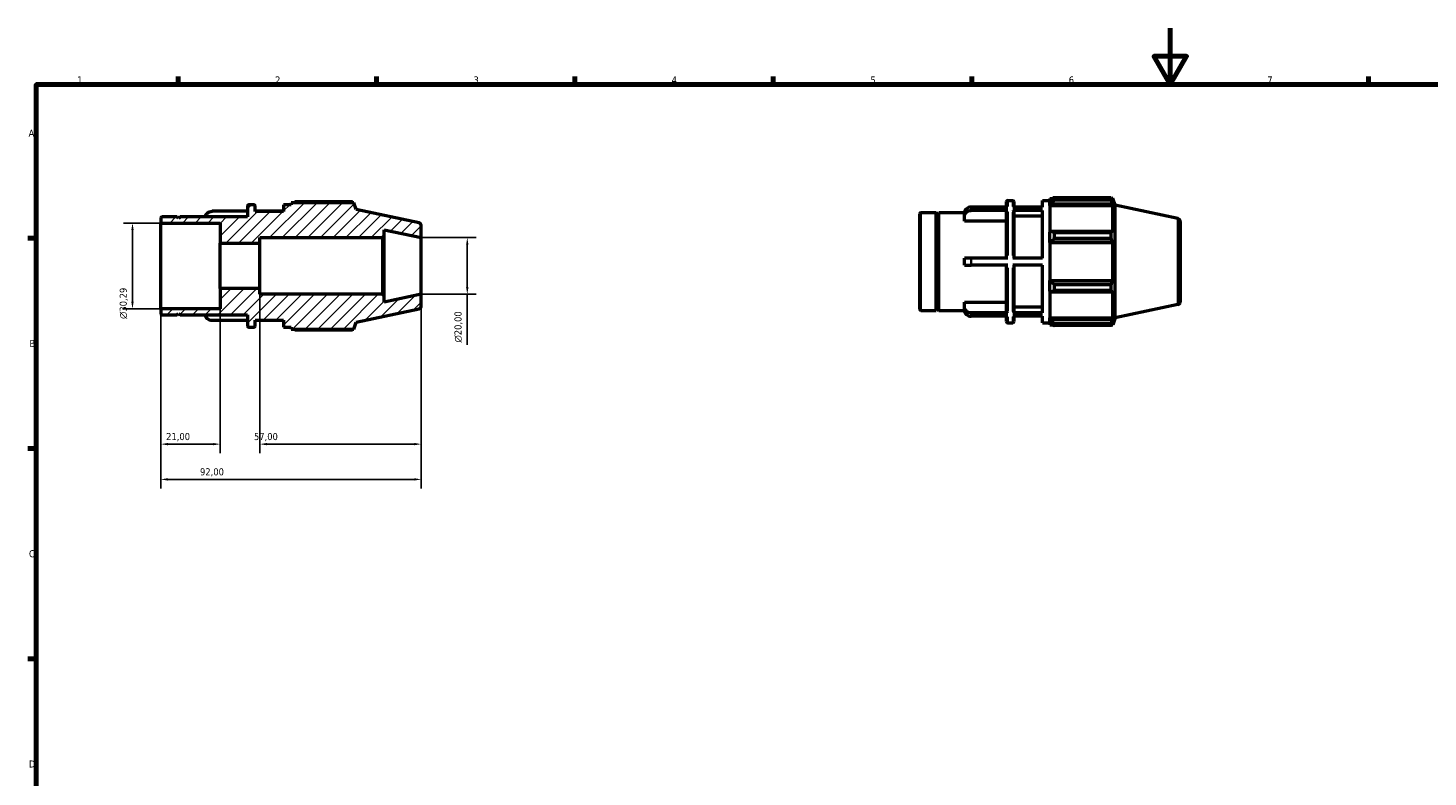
# Model space of a CAD drawing. Header units: millimetres. Extents: x 0 to 931, y 0 to 626.
# Tile 2 of 4: x 17 to 512, y 330 to 594. Entities that reach past the tile are written whole.
import ezdxf

# ---------------------------------------------------------------- set-up
doc = ezdxf.new("R2010")
doc.units = ezdxf.units.MM
for name, color, linetype, lineweight in [('Border (ISO)', 7, 'Continuous', 70), ('Dimension (ISO)', 7, 'Continuous', 25), ('Hatch (ISO)', 7, 'Continuous', 18), ('Visible (ISO)', 7, 'Continuous', 50), ('Visible Narrow (ISO)', 7, 'Continuous', 35)]:
    doc.layers.add(name, color=color, linetype=linetype, lineweight=lineweight)
doc.styles.add('Note Text (ISO)', font='tahoma.ttf')
doc.dimstyles.new('Default (ISO)', dxfattribs={"dimtxt": 2.5, "dimasz": 2.5, "dimexe": 3.175, "dimexo": 0, "dimgap": 0.762, "dimtad": 1, "dimrnd": 1e-08, "dimzin": 0, "dimtxsty": 'Note Text (ISO)', "dimcen": 0.09, "dimdle": 10, "dimclrd": 256, "dimclre": 256, "dimclrt": 232, "dimazin": 0, "dimtfac": 1.40208, "dimtmove": 0, "dimatfit": 3, "dimfxl": 1, "dimtolj": 1, "dimtzin": 0, "dimlwd": -1, "dimlwe": -1, "dimarcsym": 0})

# ---------------------------------------------------------------- blocks, each defined once
blk = doc.blocks.new('Borders Default Border')
at = {"layer": 'Border (ISO)'}
for p, q in [((70.08, 574), (70.08, 576.9)), ((140.17, 574), (140.17, 576.9)), ((210.25, 574), (210.25, 576.9)), ((280.33, 574), (280.33, 576.9)), ((350.42, 574), (350.42, 576.9)), ((490.58, 574), (490.58, 576.9)), ((20, 519.75), (17.1, 519.75)), ((20, 445.5), (17.1, 445.5)), ((20, 371.25), (17.1, 371.25))]:
    blk.add_line(p, q, dxfattribs=at)
at = {"layer": 'Border (ISO)', "flags": 128}
for points in [[(420.5, 594), (420.5, 574), (414.73, 584), (426.27, 584), (420.5, 574)], [(20, 20), (20, 574), (821, 574), (821, 20), (20, 20)]]:
    blk.add_lwpolyline(points, dxfattribs=at)
at = {"layer": 'Border (ISO)', "color": 232, "true_color": 0xca0064, "char_height": 2.5, "attachment_point": 7, "style": 'Note Text (ISO)'}
for s, insert in [('1', (34.48, 574.4)), ('2', (104.37, 574.4)), ('3', (174.43, 574.35)), ('4', (244.42, 574.4)), ('5', (314.64, 574.35)), ('6', (384.66, 574.35)), ('7', (454.77, 574.4)), ('A', (17.29, 555.62)), ('B', (17.59, 481.37)), ('C', (17.43, 407.08)), ('D', (17.43, 332.88))]:
    blk.add_mtext(s, dxfattribs=dict(at, insert=insert))
blk = doc.blocks.new('*D8')
at = {"layer": 'Defpoints', "color": 0, "transparency": 16777216}
for p in [(156, 500), (64, 494.85), (64, 434.62)]:
    blk.add_point(p, dxfattribs=at)
at = {"layer": 'Dimension (ISO)', "transparency": 16777216}
for p, q in [((156, 500), (156, 431.44)), ((64, 494.85), (64, 431.44)), ((153.5, 434.62), (66.5, 434.62))]:
    blk.add_line(p, q, dxfattribs=at)
for points in [[(66.5, 435.04), (66.5, 434.2), (64, 434.62)], [(153.5, 435.04), (153.5, 434.2), (156, 434.62)]]:
    blk.add_solid(points, dxfattribs=at)
at = {"layer": 'Dimension (ISO)', "color": 232, "true_color": 0xca0064, "transparency": 16777216, "insert": (77.85, 438.55), "char_height": 2.5, "attachment_point": 1, "style": 'Note Text (ISO)'}
blk.add_mtext('\\A1;92,00', dxfattribs=at)
blk = doc.blocks.new('*D9')
at = {"layer": 'Defpoints', "color": 0, "transparency": 16777216}
for p in [(99, 502), (156, 500), (99, 447.07)]:
    blk.add_point(p, dxfattribs=at)
at = {"layer": 'Dimension (ISO)', "transparency": 16777216}
for p, q in [((99, 502), (99, 443.9)), ((156, 500), (156, 443.9)), ((153.5, 447.07), (101.5, 447.07))]:
    blk.add_line(p, q, dxfattribs=at)
for points in [[(101.5, 447.49), (101.5, 446.66), (99, 447.07)], [(153.5, 447.49), (153.5, 446.66), (156, 447.07)]]:
    blk.add_solid(points, dxfattribs=at)
at = {"layer": 'Dimension (ISO)', "color": 232, "true_color": 0xca0064, "transparency": 16777216, "insert": (96.9, 451.01), "char_height": 2.5, "attachment_point": 1, "style": 'Note Text (ISO)'}
blk.add_mtext('\\A1;57,00', dxfattribs=at)
blk = doc.blocks.new('*D10')
at = {"layer": 'Defpoints', "color": 0, "transparency": 16777216}
for p in [(85, 502), (64, 494.85), (64, 447.07)]:
    blk.add_point(p, dxfattribs=at)
at = {"layer": 'Dimension (ISO)', "transparency": 16777216}
for p, q in [((85, 502), (85, 443.9)), ((64, 494.85), (64, 443.9)), ((82.5, 447.07), (66.5, 447.07))]:
    blk.add_line(p, q, dxfattribs=at)
for points in [[(66.5, 447.49), (66.5, 446.66), (64, 447.07)], [(82.5, 447.49), (82.5, 446.66), (85, 447.07)]]:
    blk.add_solid(points, dxfattribs=at)
at = {"layer": 'Dimension (ISO)', "color": 232, "true_color": 0xca0064, "transparency": 16777216, "insert": (65.89, 451.01), "char_height": 2.5, "attachment_point": 1, "style": 'Note Text (ISO)'}
blk.add_mtext('\\A1;21,00', dxfattribs=at)
blk = doc.blocks.new('*D11')
at = {"layer": 'Defpoints', "color": 0, "transparency": 16777216}
for p in [(156, 520), (156, 500), (172.24, 500)]:
    blk.add_point(p, dxfattribs=at)
at = {"layer": 'Dimension (ISO)', "transparency": 16777216}
for p, q in [((156, 520), (175.41, 520)), ((172.24, 517.5), (172.24, 502.5)), ((156, 500), (175.41, 500)), ((172.24, 500), (172.24, 482.18))]:
    blk.add_line(p, q, dxfattribs=at)
for points in [[(171.82, 517.5), (172.66, 517.5), (172.24, 520)], [(171.82, 502.5), (172.66, 502.5), (172.24, 500)]]:
    blk.add_solid(points, dxfattribs=at)
at = {"layer": 'Dimension (ISO)', "color": 232, "true_color": 0xca0064, "transparency": 16777216, "insert": (167.71, 482.94), "char_height": 2.5, "attachment_point": 1, "rotation": 90, "style": 'Note Text (ISO)'}
blk.add_mtext('\\A1;\\fAIGDT|b0|i0;\\H2.5000;\\ln\\fTahoma|b0|i0;\\H2.5000;20,00', dxfattribs=at)
blk = doc.blocks.new('*D12')
at = {"layer": 'Defpoints', "color": 0, "transparency": 16777216}
for p in [(64, 525.15), (54, 494.85), (64, 494.85)]:
    blk.add_point(p, dxfattribs=at)
at = {"layer": 'Dimension (ISO)', "transparency": 16777216}
for p, q in [((64, 525.15), (50.83, 525.15)), ((54, 522.65), (54, 497.35)), ((64, 494.85), (50.83, 494.85))]:
    blk.add_line(p, q, dxfattribs=at)
for points in [[(53.58, 522.65), (54.42, 522.65), (54, 525.15)], [(53.58, 497.35), (54.42, 497.35), (54, 494.85)]]:
    blk.add_solid(points, dxfattribs=at)
at = {"layer": 'Dimension (ISO)', "color": 232, "true_color": 0xca0064, "transparency": 16777216, "insert": (49.48, 491.26), "char_height": 2.5, "attachment_point": 1, "rotation": 90, "style": 'Note Text (ISO)'}
blk.add_mtext('\\A1;\\fAIGDT|b0|i0;\\H2.5000;\\ln\\fTahoma|b0|i0;\\H2.5000;30,29', dxfattribs=at)

msp = doc.modelspace()

# ---------------------------------------------------------------- hatches: boundary and pattern name
at = {"layer": 'Hatch (ISO)'}
h = msp.add_hatch(dxfattribs=at)
h.set_pattern_fill('ANSI31', color=256, scale=25.4, style=0)
h.set_pattern_definition([(45, (0, 0), (-2.245064, 2.245064), [])])
edge = h.paths.add_edge_path()
edge.add_ellipse((155, 495.81), major_axis=(0.208, -0.978), ratio=1, start_angle=0, end_angle=78)
edge.add_line((156, 495.81), (156, 500))
edge.add_line((156, 500), (142.857, 497.206))
edge.add_line((142.857, 497.206), (142.857, 499.4))
edge.add_line((142.857, 499.4), (142.257, 500))
edge.add_line((142.257, 500), (99, 500))
edge.add_line((99, 500), (99, 502))
edge.add_line((99, 502), (85, 502))
edge.add_line((85, 502), (85, 494.854))
edge.add_line((85, 494.854), (64, 494.854))
edge.add_line((64, 494.854), (64, 493.12))
edge.add_ellipse((64.4, 493.12), major_axis=(-0.4, 0), ratio=1, start_angle=0, end_angle=90)
edge.add_line((64.4, 492.72), (69.8, 492.72))
edge.add_line((69.8, 492.72), (70.3, 493.22))
edge.add_line((70.3, 493.22), (70.8, 492.72))
edge.add_line((70.8, 492.72), (94.667, 492.72))
edge.add_line((94.667, 492.72), (94.667, 488.8))
edge.add_ellipse((95.067, 488.8), major_axis=(-0.4, 0), ratio=1, start_angle=0, end_angle=90)
edge.add_line((95.067, 488.4), (96.895, 488.4))
edge.add_ellipse((96.895, 488.8), major_axis=(0, -0.4), ratio=1, start_angle=0, end_angle=90)
edge.add_line((97.295, 488.8), (97.295, 490.8))
edge.add_line((97.295, 490.8), (107.371, 490.8))
edge.add_line((107.371, 490.8), (107.371, 488.4))
edge.add_line((107.371, 488.4), (110, 488.4))
edge.add_line((110, 488.4), (110, 487.68))
edge.add_line((110, 487.68), (132.21, 487.68))
edge.add_line((132.21, 487.68), (133, 490.111))
edge.add_line((133, 490.111), (155.208, 494.832))
edge = h.paths.add_edge_path()
edge.add_ellipse((155, 524.19), major_axis=(1, 0), ratio=1, start_angle=0, end_angle=78)
edge.add_line((155.208, 525.168), (133, 529.889))
edge.add_line((133, 529.889), (132.21, 532.32))
edge.add_line((132.21, 532.32), (110, 532.32))
edge.add_line((110, 532.32), (110, 531.6))
edge.add_line((110, 531.6), (107.371, 531.6))
edge.add_line((107.371, 531.6), (107.371, 529.2))
edge.add_line((107.371, 529.2), (97.295, 529.2))
edge.add_line((97.295, 529.2), (97.295, 531.2))
edge.add_ellipse((96.895, 531.2), major_axis=(0.4, 0), ratio=1, start_angle=0, end_angle=90)
edge.add_line((96.895, 531.6), (95.067, 531.6))
edge.add_ellipse((95.067, 531.2), major_axis=(0, 0.4), ratio=1, start_angle=0, end_angle=90)
edge.add_line((94.667, 531.2), (94.667, 527.28))
edge.add_line((94.667, 527.28), (70.8, 527.28))
edge.add_line((70.8, 527.28), (70.3, 526.78))
edge.add_line((70.3, 526.78), (69.8, 527.28))
edge.add_line((69.8, 527.28), (64.4, 527.28))
edge.add_ellipse((64.4, 526.88), major_axis=(0, 0.4), ratio=1, start_angle=0, end_angle=90)
edge.add_line((64, 526.88), (64, 525.145))
edge.add_line((64, 525.145), (85, 525.145))
edge.add_line((85, 525.145), (85, 518))
edge.add_line((85, 518), (99, 518))
edge.add_line((99, 518), (99, 520))
edge.add_line((99, 520), (142.257, 520))
edge.add_line((142.257, 520), (142.857, 520.6))
edge.add_line((142.857, 520.6), (142.857, 522.794))
edge.add_line((142.857, 522.794), (156, 520))
edge.add_line((156, 520), (156, 524.19))

# ---------------------------------------------------------------- linework, layer by layer
at = {"layer": 'Visible (ISO)'}
for p, q in [((379.471, 534.102), (379.471, 533.234)), ((379.471, 534.102), (399.695, 534.102)), ((399.695, 533.234), (399.695, 534.102)), ((94.667, 529.277), (82.171, 529.277)), ((94.667, 531.2), (94.667, 527.28)), ((96.895, 531.6), (95.067, 531.6)), ((97.295, 529.2), (97.295, 531.2)), ((107.371, 529.277), (97.295, 529.277)), ((107.371, 529.2), (97.295, 529.2)), ((110, 531.6), (107.371, 531.6)), ((107.371, 531.6), (107.371, 529.2)), ((132.21, 532.32), (110, 532.32)), ((110, 532.32), (110, 531.6)), ((131.664, 532.582), (111.44, 532.582)), ((133, 529.889), (132.21, 532.32)), ((155.208, 525.168), (133, 529.889)), ((363.098, 530.797), (350.203, 530.797)), ((363.098, 529.597), (350.203, 529.597)), ((362.698, 530.797), (362.698, 532.72)), ((362.698, 512.72), (362.698, 529.25)), ((363.098, 533.12), (364.926, 533.12)), ((375.403, 530.797), (364.926, 530.797)), ((375.403, 529.597), (364.926, 529.597)), ((365.326, 532.72), (365.326, 530.797)), ((365.326, 529.25), (365.326, 512.72)), ((375.403, 530.797), (375.403, 533.12)), ((375.403, 533.12), (378.031, 533.12)), ((375.403, 512.72), (375.403, 529.597)), ((378.031, 533.84), (378.031, 533.036)), ((378.031, 533.84), (379.053, 533.84)), ((378.511, 533.493), (378.031, 533.036)), ((378.031, 531.531), (378.031, 533.036)), ((378.031, 531.531), (378.511, 531.957)), ((378.031, 531.318), (378.031, 531.531)), ((378.031, 531.318), (378.031, 521.937)), ((378.031, 531.318), (400.241, 531.318)), ((378.511, 531.957), (400.007, 531.957)), ((399.695, 533.234), (379.471, 533.234)), ((399.831, 533.84), (400.241, 533.84)), ((400.241, 532.807), (400.007, 533.493)), ((400.007, 531.957), (400.241, 531.318)), ((401.031, 531.409), (400.241, 533.84)), ((400.241, 532.807), (400.241, 533.84)), ((400.241, 521.826), (400.241, 531.318)), ((401.031, 491.631), (401.031, 531.409)), ((423.239, 526.688), (401.031, 531.409)), ((64, 526.88), (64, 525.145)), ((64, 525.145), (85, 525.145)), ((64, 494.854), (64, 525.145)), ((69.8, 527.28), (64.4, 527.28)), ((70.3, 526.78), (69.8, 527.28)), ((70.8, 527.28), (70.3, 526.78)), ((94.667, 527.28), (70.8, 527.28)), ((85, 525.145), (85, 518)), ((156, 520), (156, 524.19)), ((332.031, 494.64), (332.031, 528.4)), ((332.431, 528.8), (337.831, 528.8)), ((337.831, 494.24), (337.831, 528.8)), ((338.331, 528.3), (337.831, 528.8)), ((338.331, 528.3), (338.831, 528.8)), ((338.331, 494.74), (338.331, 528.3)), ((338.831, 494.24), (338.831, 528.8)), ((338.831, 528.8), (347.805, 528.8)), ((347.803, 527.515), (347.803, 528.715)), ((347.803, 525.849), (347.803, 527.515)), ((362.698, 525.849), (347.803, 525.849)), ((375.403, 527.515), (365.326, 527.515)), ((424.031, 525.71), (424.031, 497.33)), ((99, 518), (99, 520)), ((99, 520), (142.257, 520)), ((142.257, 520), (142.857, 520.6)), ((142.257, 520), (142.257, 500)), ((142.857, 520.6), (142.857, 522.794)), ((142.857, 522.794), (156, 520)), ((142.857, 499.4), (142.857, 520.6)), ((156, 500), (156, 520)), ((378.511, 522.158), (378.031, 521.937)), ((378.031, 518.304), (378.031, 521.937)), ((400.007, 522.158), (378.511, 522.158)), ((379.471, 521.742), (379.471, 519.646)), ((379.471, 521.742), (399.695, 521.742)), ((399.695, 519.646), (379.471, 519.646)), ((399.695, 519.646), (399.695, 521.742)), ((400.241, 521.826), (400.007, 522.158)), ((85, 518), (99, 518)), ((85, 502), (85, 518)), ((99, 502), (99, 518)), ((378.031, 518.304), (378.511, 518.448)), ((378.031, 518.232), (378.031, 518.304)), ((378.031, 518.232), (378.031, 504.808)), ((378.031, 518.232), (400.241, 518.232)), ((378.511, 518.448), (400.007, 518.448)), ((400.007, 518.448), (400.241, 518.232)), ((400.241, 504.808), (400.241, 518.232)), ((347.803, 510.32), (347.803, 512.72)), ((363.098, 512.72), (350.203, 512.72)), ((363.098, 510.32), (350.203, 510.32)), ((362.698, 493.789), (362.698, 510.32)), ((375.403, 512.72), (364.926, 512.72)), ((375.403, 510.32), (364.926, 510.32)), ((365.326, 510.32), (365.326, 493.789)), ((375.403, 493.443), (375.403, 510.32)), ((378.031, 504.736), (378.031, 504.808)), ((378.031, 504.808), (400.241, 504.808)), ((378.031, 501.103), (378.031, 504.736)), ((378.511, 504.592), (378.031, 504.736)), ((400.007, 504.592), (378.511, 504.592)), ((400.241, 504.808), (400.007, 504.592)), ((99, 502), (85, 502)), ((85, 502), (85, 494.854)), ((99, 500), (99, 502)), ((142.257, 500), (99, 500)), ((142.857, 499.4), (142.257, 500)), ((156, 500), (142.857, 497.206)), ((142.857, 497.206), (142.857, 499.4)), ((156, 495.81), (156, 500)), ((378.031, 501.103), (378.511, 500.881)), ((378.031, 501.103), (378.031, 491.722)), ((378.511, 500.881), (400.007, 500.881)), ((379.471, 503.393), (379.471, 501.298)), ((379.471, 503.393), (399.695, 503.393)), ((399.695, 501.298), (379.471, 501.298)), ((399.695, 501.298), (399.695, 503.393)), ((400.007, 500.881), (400.241, 501.214)), ((400.241, 491.722), (400.241, 501.214)), ((85, 494.854), (64, 494.854)), ((64, 494.854), (64, 493.12)), ((133, 490.111), (155.208, 494.832)), ((338.331, 494.74), (337.831, 494.24)), ((338.331, 494.74), (338.831, 494.24)), ((347.803, 495.525), (347.803, 497.191)), ((347.803, 497.191), (362.698, 497.191)), ((347.803, 494.325), (347.803, 495.525)), ((365.326, 495.525), (375.403, 495.525)), ((423.239, 496.351), (401.031, 491.631)), ((64.4, 492.72), (69.8, 492.72)), ((69.8, 492.72), (70.3, 493.22)), ((70.3, 493.22), (70.8, 492.72)), ((70.8, 492.72), (94.667, 492.72)), ((94.667, 490.723), (82.171, 490.723)), ((94.667, 492.72), (94.667, 488.8)), ((97.295, 488.8), (97.295, 490.8)), ((97.295, 490.8), (107.371, 490.8)), ((107.371, 490.723), (97.295, 490.723)), ((107.371, 490.8), (107.371, 488.4)), ((132.21, 487.68), (133, 490.111)), ((332.431, 494.24), (337.831, 494.24)), ((338.831, 494.24), (347.805, 494.24)), ((363.098, 493.443), (350.203, 493.443)), ((363.098, 492.243), (350.203, 492.243)), ((362.698, 490.32), (362.698, 492.243)), ((363.098, 489.92), (364.926, 489.92)), ((375.403, 493.443), (364.926, 493.443)), ((375.403, 492.243), (364.926, 492.243)), ((365.326, 492.243), (365.326, 490.32)), ((375.403, 489.92), (375.403, 492.243)), ((375.403, 489.92), (378.031, 489.92)), ((378.031, 491.509), (378.031, 491.722)), ((378.031, 491.722), (400.241, 491.722)), ((378.031, 490.004), (378.031, 491.509)), ((378.511, 491.083), (378.031, 491.509)), ((378.031, 490.004), (378.511, 489.546)), ((378.031, 490.004), (378.031, 489.2)), ((400.007, 491.083), (378.511, 491.083)), ((379.471, 489.805), (379.471, 488.938)), ((379.471, 489.805), (399.695, 489.805)), ((399.695, 488.938), (399.695, 489.805)), ((400.241, 491.722), (400.007, 491.083)), ((400.007, 489.546), (400.241, 490.233)), ((401.031, 491.631), (400.241, 489.2)), ((400.241, 489.2), (400.241, 490.233)), ((95.067, 488.4), (96.895, 488.4)), ((107.371, 488.4), (110, 488.4)), ((110, 488.4), (110, 487.68)), ((110, 487.68), (132.21, 487.68)), ((111.44, 487.418), (131.664, 487.418)), ((378.031, 489.2), (379.053, 489.2)), ((399.695, 488.938), (379.471, 488.938)), ((399.831, 489.2), (400.241, 489.2))]:
    msp.add_line(p, q, dxfattribs=at)
for centre, radius, start, end in [((95.067, 531.2), 0.4, 90, 180), ((96.895, 531.2), 0.4, 0, 90), ((363.098, 532.72), 0.4, 90, 180), ((364.926, 532.72), 0.4, 0, 90), ((64.4, 526.88), 0.4, 90, 180), ((155, 524.19), 1, 0, 78), ((332.431, 528.4), 0.4, 90, 180), ((423.031, 525.71), 1, 0, 78), ((155, 495.81), 1, 282, 0), ((332.431, 494.64), 0.4, 180, 270), ((423.031, 497.33), 1, 282, 0), ((64.4, 493.12), 0.4, 180, 270), ((363.098, 490.32), 0.4, 180, 270), ((364.926, 490.32), 0.4, 270, 0), ((95.067, 488.8), 0.4, 180, 270), ((96.895, 488.8), 0.4, 270, 0)]:
    msp.add_arc(centre, radius, start, end, dxfattribs=at)
for points, weights in [([(379.471, 534.102), (378.972, 533.792), (378.511, 533.493)], [1.01589660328, 1.01130664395, 1.00591559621]), ([(399.695, 534.102), (399.858, 533.792), (400.007, 533.493)], [1, 1.00206524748, 1.00331505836]), ([(111.022, 532.32), (111.227, 532.45), (111.44, 532.582)], [1.01182948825, 1.01393611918, 1.01589660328]), ([(131.8, 532.32), (131.733, 532.45), (131.664, 532.582)], [1.00160993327, 1.00087878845, 1]), ([(378.511, 531.957), (378.972, 532.582), (379.471, 533.234)], [1.00591559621, 1.01130664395, 1.01589660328]), ([(400.007, 531.957), (399.858, 532.582), (399.695, 533.234)], [1.00331505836, 1.00206524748, 1]), ([(379.471, 521.742), (378.972, 521.954), (378.511, 522.158)], [1.01589660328, 1.01130664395, 1.00591559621]), ([(378.511, 518.448), (378.972, 519.035), (379.471, 519.646)], [1.00591559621, 1.01130664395, 1.01589660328]), ([(399.695, 521.742), (399.858, 521.954), (400.007, 522.158)], [1, 1.00206524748, 1.00331505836]), ([(400.007, 518.448), (399.858, 519.035), (399.695, 519.646)], [1.00331505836, 1.00206524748, 1]), ([(379.471, 503.393), (378.972, 504.005), (378.511, 504.592)], [1.01589660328, 1.01130664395, 1.00591559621]), ([(399.695, 503.393), (399.858, 504.005), (400.007, 504.592)], [1, 1.00206524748, 1.00331505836]), ([(378.511, 500.881), (378.972, 501.085), (379.471, 501.298)], [1.00591559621, 1.01130664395, 1.01589660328]), ([(400.007, 500.881), (399.858, 501.085), (399.695, 501.298)], [1.00331505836, 1.00206524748, 1]), ([(379.471, 489.805), (378.972, 490.457), (378.511, 491.083)], [1.01589660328, 1.01130664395, 1.00591559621]), ([(378.511, 489.546), (378.972, 489.248), (379.471, 488.938)], [1.00591559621, 1.01130664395, 1.01589660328]), ([(399.695, 489.805), (399.858, 490.457), (400.007, 491.083)], [1, 1.00206524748, 1.00331505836]), ([(400.007, 489.546), (399.858, 489.248), (399.695, 488.938)], [1.00331505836, 1.00206524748, 1]), ([(111.44, 487.418), (111.227, 487.55), (111.022, 487.68)], [1.01589660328, 1.01393611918, 1.01182948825]), ([(131.664, 487.418), (131.733, 487.55), (131.8, 487.68)], [1, 1.00087878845, 1.00160993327])]:
    msp.add_rational_spline(points, weights, degree=2, dxfattribs=at)
for points, knots in [([(79.774, 527.28), (79.787, 527.517), (79.853, 527.781), (80.068, 528.23), (80.265, 528.486), (80.684, 528.85), (80.98, 529.021), (81.527, 529.217), (81.875, 529.277), (82.171, 529.277)], [-0.34612158, -0.34612158, -0.34612158, -0.34612158, -0.26666842, -0.26666842, -0.17769136, -0.17769136, -0.08881052, -0.08881052, 0, 0, 0, 0]), ([(350.203, 530.797), (349.907, 530.797), (349.558, 530.737), (349.011, 530.541), (348.716, 530.369), (348.297, 530.006), (348.099, 529.75), (347.872, 529.275), (347.803, 528.972), (347.803, 528.715)], [0, 0, 0, 0, 0.08881052, 0.08881052, 0.17769136, 0.17769136, 0.26666842, 0.26666842, 0.35574584, 0.35574584, 0.35574584, 0.35574584]), ([(347.803, 527.515), (347.803, 527.772), (347.872, 528.075), (348.099, 528.55), (348.297, 528.806), (348.716, 529.169), (349.011, 529.341), (349.558, 529.537), (349.907, 529.597), (350.203, 529.597)], [-0.35574584, -0.35574584, -0.35574584, -0.35574584, -0.26666842, -0.26666842, -0.17769136, -0.17769136, -0.08881052, -0.08881052, 0, 0, 0, 0]), ([(363.098, 529.597), (363.049, 529.597), (362.99, 529.587), (362.899, 529.554), (362.85, 529.526), (362.78, 529.465), (362.747, 529.422), (362.709, 529.343), (362.698, 529.293), (362.698, 529.25)], [0, 0, 0, 0, 0.014802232, 0.014802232, 0.02961616, 0.02961616, 0.044444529, 0.044444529, 0.059285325, 0.059285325, 0.059285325, 0.059285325]), ([(365.326, 529.25), (365.326, 529.293), (365.315, 529.343), (365.277, 529.422), (365.244, 529.465), (365.174, 529.526), (365.125, 529.554), (365.034, 529.587), (364.976, 529.597), (364.926, 529.597)], [-0.059285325, -0.059285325, -0.059285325, -0.059285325, -0.044444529, -0.044444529, -0.02961616, -0.02961616, -0.014802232, -0.014802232, 0, 0, 0, 0]), ([(350.203, 512.72), (349.907, 512.72), (349.558, 512.72), (349.011, 512.72), (348.716, 512.72), (348.297, 512.72), (348.099, 512.72), (347.872, 512.72), (347.803, 512.72), (347.803, 512.72)], [0, 0, 0, 0, 0.08881052, 0.08881052, 0.17769136, 0.17769136, 0.26666842, 0.26666842, 0.35574584, 0.35574584, 0.35574584, 0.35574584]), ([(347.803, 510.32), (347.803, 510.32), (347.872, 510.32), (348.099, 510.32), (348.297, 510.32), (348.716, 510.32), (349.011, 510.32), (349.558, 510.32), (349.907, 510.32), (350.203, 510.32)], [-0.35574584, -0.35574584, -0.35574584, -0.35574584, -0.26666842, -0.26666842, -0.17769136, -0.17769136, -0.08881052, -0.08881052, 0, 0, 0, 0]), ([(350.203, 493.443), (349.907, 493.443), (349.558, 493.503), (349.011, 493.699), (348.716, 493.87), (348.297, 494.233), (348.099, 494.49), (347.872, 494.965), (347.803, 495.267), (347.803, 495.525)], [0, 0, 0, 0, 0.08881052, 0.08881052, 0.17769136, 0.17769136, 0.26666842, 0.26666842, 0.35574584, 0.35574584, 0.35574584, 0.35574584]), ([(82.171, 490.723), (81.875, 490.723), (81.527, 490.783), (80.98, 490.979), (80.684, 491.15), (80.265, 491.514), (80.068, 491.77), (79.853, 492.219), (79.787, 492.483), (79.774, 492.72)], [0, 0, 0, 0, 0.08881052, 0.08881052, 0.17769136, 0.17769136, 0.26666842, 0.26666842, 0.34612158, 0.34612158, 0.34612158, 0.34612158]), ([(347.803, 494.325), (347.803, 494.067), (347.872, 493.765), (348.099, 493.29), (348.297, 493.033), (348.716, 492.67), (349.011, 492.499), (349.558, 492.303), (349.907, 492.243), (350.203, 492.243)], [-0.35574584, -0.35574584, -0.35574584, -0.35574584, -0.26666842, -0.26666842, -0.17769136, -0.17769136, -0.08881052, -0.08881052, 0, 0, 0, 0]), ([(362.698, 493.789), (362.698, 493.747), (362.709, 493.696), (362.747, 493.617), (362.78, 493.574), (362.85, 493.514), (362.899, 493.485), (362.99, 493.453), (363.049, 493.443), (363.098, 493.443)], [-0.059285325, -0.059285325, -0.059285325, -0.059285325, -0.044444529, -0.044444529, -0.02961616, -0.02961616, -0.014802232, -0.014802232, 0, 0, 0, 0]), ([(364.926, 493.443), (364.976, 493.443), (365.034, 493.453), (365.125, 493.485), (365.174, 493.514), (365.244, 493.574), (365.277, 493.617), (365.315, 493.696), (365.326, 493.747), (365.326, 493.789)], [0, 0, 0, 0, 0.014802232, 0.014802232, 0.02961616, 0.02961616, 0.044444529, 0.044444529, 0.059285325, 0.059285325, 0.059285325, 0.059285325])]:
    msp.add_open_spline(points, degree=3, knots=knots, dxfattribs=at)
at = {"layer": 'Visible Narrow (ISO)'}
for p, q in [((350.203, 530.743), (350.203, 529.662)), ((363.098, 533.114), (363.098, 531.02)), ((364.926, 531.02), (364.926, 533.114)), ((332.431, 528.587), (332.431, 494.453)), ((363.098, 529.024), (363.098, 513.727)), ((364.926, 513.727), (364.926, 529.024)), ((423.239, 496.538), (423.239, 526.501)), ((350.203, 512.6), (350.203, 510.44)), ((363.098, 509.312), (363.098, 494.015)), ((364.926, 494.015), (364.926, 509.312)), ((350.203, 493.377), (350.203, 492.297)), ((363.098, 492.02), (363.098, 489.926)), ((364.926, 489.926), (364.926, 492.02))]:
    msp.add_line(p, q, dxfattribs=at)

# ---------------------------------------------------------------- block references
msp.add_blockref('Borders Default Border', (0, 0))

# ---------------------------------------------------------------- dimensions: what is measured, and where the dimension line sits
at = {"layer": 'Dimension (ISO)'}
for base, p1, p2, override, picture, middle in [((54, 494.854), (64, 525.145), (64, 494.854), {"dimdec": 2, "dimtp": 0, "dimtm": 0, "dimtdec": 2, "dimtofl": 0, "dimatfit": 1}, '*D12', (54, 496.817)), ((172.238, 500), (156, 520), (156, 500), {"dimdec": 2, "dimtp": 0, "dimtm": 0, "dimtdec": 2, "dimtofl": 0, "dimatfit": 2}, '*D11', (172.238, 488.5))]:
    dim = msp.add_linear_dim(base=base, p1=p1, p2=p2, angle=90, text='\\fAIGDT|b0|i0;\\H2.5000;\\ln\\fTahoma|b0|i0;\\H2.5000;<>', dimstyle='Default (ISO)', override=override, dxfattribs=at)
    dim.commit()
    dim.dimension.update_dxf_attribs({"geometry": picture, "text_midpoint": middle, "dimtype": 160})
for base, p1, p2, picture, middle in [((64, 447.075), (85, 502), (64, 494.854), '*D10', (70, 447.075)), ((64, 434.619), (156, 500), (64, 494.854), '*D8', (82, 434.619)), ((99, 447.075), (156, 500), (99, 502), '*D9', (101, 447.075))]:
    dim = msp.add_linear_dim(base=base, p1=p1, p2=p2, angle=180, dimstyle='Default (ISO)', override={"dimdec": 2, "dimtp": 0, "dimtm": 0, "dimtdec": 2, "dimtofl": 0, "dimatfit": 1}, dxfattribs=at)
    dim.commit()
    dim.dimension.update_dxf_attribs({"geometry": picture, "text_midpoint": middle, "dimtype": 160})

doc.saveas('drawing.dxf')
